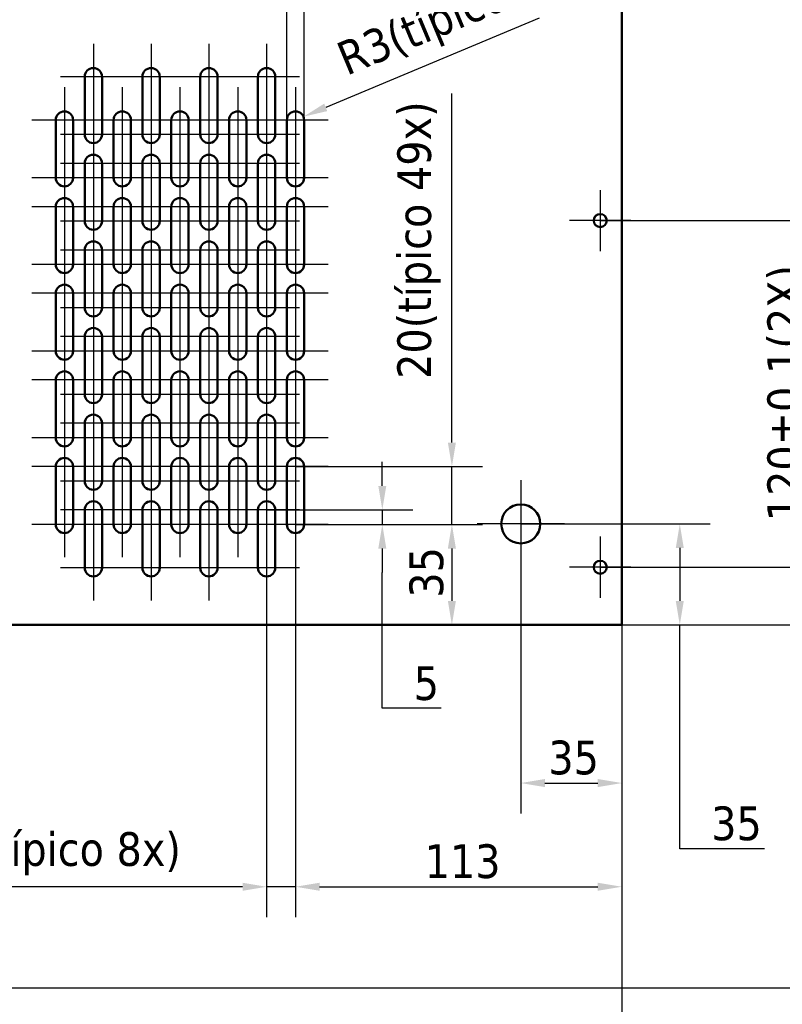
# Model space of a CAD drawing. Header units: millimetres. Extents: x 0 to 1400, y 0 to 990.
# Tile 5 of 7: x 921 to 1185, y 253 to 594. Entities that reach past the tile are written whole.
import ezdxf

# ---------------------------------------------------------------- set-up
doc = ezdxf.new("R2010")
doc.units = ezdxf.units.MM
doc.header["$LTSCALE"] = 3.333333
for name, color, linetype, lineweight in [('Dimensão (ISO)', 7, 'Continuous', 25), ('Marca de centro (ISO)', 7, 'Continuous', 25), ('Visível (ISO)', 7, 'Continuous', 50)]:
    doc.layers.add(name, color=color, linetype=linetype, lineweight=lineweight)
doc.styles.add('Texto da nota (ISO)', font='tahoma.ttf')
doc.dimstyles.new('Padrão (ISO)', dxfattribs={"dimscale": 3.333333, "dimtxt": 3.5, "dimasz": 2.5, "dimexe": 3.175, "dimexo": 0, "dimgap": 0.762, "dimtad": 1, "dimrnd": 1e-08, "dimzin": 0, "dimtxsty": 'Texto da nota (ISO)', "dimcen": 0.09, "dimdle": 10, "dimclrd": 256, "dimclre": 256, "dimclrt": 256, "dimazin": 0, "dimtfac": 1.001486, "dimtmove": 0, "dimatfit": 3, "dimfxl": 1, "dimtolj": 1, "dimtzin": 0, "dimlwd": -1, "dimlwe": -1, "dimarcsym": 0})

# ---------------------------------------------------------------- blocks, each defined once
blk = doc.blocks.new('*D13')
at = {"layer": 'Defpoints', "color": 0, "transparency": 16777216}
for p in [(1129.48, 384.78), (827.9, 279.21), (1129.48, 165.87)]:
    blk.add_point(p, dxfattribs=at)
at = {"layer": 'Dimensão (ISO)', "transparency": 16777216}
for p, q in [((1129.48, 384.78), (1129.48, 155.29)), ((827.9, 279.21), (827.9, 155.29)), ((836.24, 165.87), (1121.14, 165.87))]:
    blk.add_line(p, q, dxfattribs=at)
for points in [[(836.24, 167.26), (836.24, 164.48), (827.9, 165.87)], [(1121.14, 167.26), (1121.14, 164.48), (1129.48, 165.87)]]:
    blk.add_solid(points, dxfattribs=at)
at = {"layer": 'Dimensão (ISO)', "transparency": 16777216, "insert": (960.98, 180.57), "char_height": 11.667, "attachment_point": 1, "style": 'Texto da nota (ISO)'}
blk.add_mtext('\\A1;302', dxfattribs=at)
blk = doc.blocks.new('*D14')
at = {"layer": 'Defpoints', "color": 0, "transparency": 16777216}
for p in [(1129.48, 826.78), (1309.94, 826.78), (807.9, 259.21)]:
    blk.add_point(p, dxfattribs=at)
at = {"layer": 'Dimensão (ISO)', "transparency": 16777216}
for p, q in [((1129.48, 826.78), (1320.52, 826.78)), ((1309.94, 267.54), (1309.94, 818.44)), ((807.9, 259.21), (1320.52, 259.21))]:
    blk.add_line(p, q, dxfattribs=at)
for points in [[(1308.55, 818.44), (1311.33, 818.44), (1309.94, 826.78)], [(1308.55, 267.54), (1311.33, 267.54), (1309.94, 259.21)]]:
    blk.add_solid(points, dxfattribs=at)
at = {"layer": 'Dimensão (ISO)', "transparency": 16777216, "insert": (1295.2, 535.29), "char_height": 11.667, "attachment_point": 1, "rotation": 90, "style": 'Texto da nota (ISO)'}
blk.add_mtext('\\A1;568', dxfattribs=at)
blk = doc.blocks.new('*D17')
at = {"layer": 'Defpoints', "color": 0, "transparency": 16777216}
for p in [(834.69, 384.78), (1129.48, 384.78), (1129.48, 211.35)]:
    blk.add_point(p, dxfattribs=at)
at = {"layer": 'Dimensão (ISO)', "transparency": 16777216}
for p, q in [((834.69, 384.78), (834.69, 200.76)), ((1129.48, 384.78), (1129.48, 200.76)), ((843.02, 211.35), (1121.14, 211.35))]:
    blk.add_line(p, q, dxfattribs=at)
for points in [[(843.02, 212.74), (843.02, 209.96), (834.69, 211.35)], [(1121.14, 212.74), (1121.14, 209.96), (1129.48, 211.35)]]:
    blk.add_solid(points, dxfattribs=at)
at = {"layer": 'Dimensão (ISO)', "transparency": 16777216, "insert": (954.15, 228.72), "char_height": 11.667, "attachment_point": 1, "style": 'Texto da nota (ISO)'}
blk.add_mtext('\\A1;294,8', dxfattribs=at)
blk = doc.blocks.new('*D18')
at = {"layer": 'Defpoints', "color": 0, "transparency": 16777216}
for p in [(1121.98, 404.78), (1129.48, 384.78), (1197.8, 384.78)]:
    blk.add_point(p, dxfattribs=at)
at = {"layer": 'Dimensão (ISO)', "transparency": 16777216}
for p, q in [((1197.8, 413.11), (1197.8, 421.44)), ((1121.98, 404.78), (1208.39, 404.78)), ((1197.8, 404.78), (1197.8, 384.78)), ((1129.48, 384.78), (1208.39, 384.78)), ((1197.8, 376.44), (1197.8, 368.11)), ((1197.8, 341.14), (1197.8, 368.11)), ((1256.03, 341.14), (1197.8, 341.14))]:
    blk.add_line(p, q, dxfattribs=at)
for points in [[(1196.41, 413.11), (1199.19, 413.11), (1197.8, 404.78)], [(1196.41, 376.44), (1199.19, 376.44), (1197.8, 384.78)]]:
    blk.add_solid(points, dxfattribs=at)
at = {"layer": 'Dimensão (ISO)', "transparency": 16777216, "insert": (1208.68, 359.1), "char_height": 11.6667, "attachment_point": 1, "style": 'Texto da nota (ISO)'}
blk.add_mtext('\\A1;\\fTahoma|b0|i0;\\H11.6667;20(2x)', dxfattribs=at)
blk = doc.blocks.new('*D19')
at = {"layer": 'Defpoints', "color": 0, "transparency": 16777216}
for p in [(1121.98, 524.78), (1121.98, 404.78), (1197.8, 404.78)]:
    blk.add_point(p, dxfattribs=at)
at = {"layer": 'Dimensão (ISO)', "transparency": 16777216}
for p, q in [((1121.98, 524.78), (1208.39, 524.78)), ((1197.8, 516.44), (1197.8, 413.11)), ((1121.98, 404.78), (1208.39, 404.78))]:
    blk.add_line(p, q, dxfattribs=at)
for points in [[(1196.41, 516.44), (1199.19, 516.44), (1197.8, 524.78)], [(1196.41, 413.11), (1199.19, 413.11), (1197.8, 404.78)]]:
    blk.add_solid(points, dxfattribs=at)
at = {"layer": 'Dimensão (ISO)', "transparency": 16777216, "insert": (1179.84, 420.71), "char_height": 11.6667, "attachment_point": 1, "rotation": 90, "style": 'Texto da nota (ISO)'}
blk.add_mtext('\\A1;\\fTahoma|b0|i0;\\H11.6667;120{\\H11.684;±0,1}(2X)', dxfattribs=at)
blk = doc.blocks.new('*D20')
at = {"layer": 'Defpoints', "color": 0, "transparency": 16777216}
for p in [(1121.98, 644.78), (1132.56, 404.78), (1235.31, 404.78)]:
    blk.add_point(p, dxfattribs=at)
at = {"layer": 'Dimensão (ISO)', "transparency": 16777216}
for p, q in [((1121.98, 644.78), (1245.89, 644.78)), ((1235.31, 636.44), (1235.31, 413.11)), ((1132.56, 404.78), (1245.89, 404.78))]:
    blk.add_line(p, q, dxfattribs=at)
for points in [[(1233.92, 636.44), (1236.7, 636.44), (1235.31, 644.78)], [(1233.92, 413.11), (1236.7, 413.11), (1235.31, 404.78)]]:
    blk.add_solid(points, dxfattribs=at)
at = {"layer": 'Dimensão (ISO)', "transparency": 16777216, "insert": (1217.35, 499.85), "char_height": 11.6667, "attachment_point": 1, "rotation": 90, "style": 'Texto da nota (ISO)'}
blk.add_mtext('\\A1;\\fTahoma|b0|i0;\\H11.6667;240{\\H11.684;±0,1}(2X)', dxfattribs=at)
blk = doc.blocks.new('*D21')
at = {"layer": 'Defpoints', "color": 0, "transparency": 16777216}
for p in [(1121.98, 764.78), (1121.98, 404.78), (1266.49, 404.78)]:
    blk.add_point(p, dxfattribs=at)
at = {"layer": 'Dimensão (ISO)', "transparency": 16777216}
for p, q in [((1121.98, 764.78), (1277.07, 764.78)), ((1266.49, 756.44), (1266.49, 413.11)), ((1121.98, 404.78), (1277.07, 404.78))]:
    blk.add_line(p, q, dxfattribs=at)
for points in [[(1265.1, 756.44), (1267.88, 756.44), (1266.49, 764.78)], [(1265.1, 413.11), (1267.88, 413.11), (1266.49, 404.78)]]:
    blk.add_solid(points, dxfattribs=at)
at = {"layer": 'Dimensão (ISO)', "transparency": 16777216, "insert": (1249.12, 555.62), "char_height": 11.6667, "attachment_point": 1, "rotation": 90, "style": 'Texto da nota (ISO)'}
blk.add_mtext('\\A1;360{\\H11.684;±0,1}', dxfattribs=at)
blk = doc.blocks.new('*D33')
at = {"layer": 'Defpoints', "color": 0, "transparency": 16777216}
for p in [(1016.48, 408.26), (1129.48, 384.78), (1129.48, 294.16)]:
    blk.add_point(p, dxfattribs=at)
at = {"layer": 'Dimensão (ISO)', "transparency": 16777216}
for p, q in [((1016.48, 408.26), (1016.48, 283.58)), ((1129.48, 384.78), (1129.48, 283.58)), ((1024.81, 294.16), (1121.14, 294.16))]:
    blk.add_line(p, q, dxfattribs=at)
for points in [[(1024.81, 295.55), (1024.81, 292.77), (1016.48, 294.16)], [(1121.14, 295.55), (1121.14, 292.77), (1129.48, 294.16)]]:
    blk.add_solid(points, dxfattribs=at)
at = {"layer": 'Dimensão (ISO)', "transparency": 16777216, "insert": (1061.18, 308.85), "char_height": 11.667, "attachment_point": 1, "style": 'Texto da nota (ISO)'}
blk.add_mtext('\\A1;113', dxfattribs=at)
blk = doc.blocks.new('*D34')
at = {"layer": 'Defpoints', "color": 0, "transparency": 16777216}
for p in [(1006.48, 407.93), (1016.48, 408.26), (1006.48, 294.16)]:
    blk.add_point(p, dxfattribs=at)
at = {"layer": 'Dimensão (ISO)', "transparency": 16777216}
for p, q in [((1006.48, 407.93), (1006.48, 283.58)), ((1016.48, 408.26), (1016.48, 283.58)), ((998.14, 294.16), (886.95, 294.16)), ((1016.48, 294.16), (1006.48, 294.16)), ((1024.81, 294.16), (1033.14, 294.16))]:
    blk.add_line(p, q, dxfattribs=at)
for points in [[(998.14, 295.55), (998.14, 292.77), (1006.48, 294.16)], [(1024.81, 295.55), (1024.81, 292.77), (1016.48, 294.16)]]:
    blk.add_solid(points, dxfattribs=at)
at = {"layer": 'Dimensão (ISO)', "transparency": 16777216, "insert": (889.49, 313.06), "char_height": 11.6667, "attachment_point": 1, "style": 'Texto da nota (ISO)'}
blk.add_mtext('\\A1;\\fTahoma|b0|i0;\\H11.6667;10(típico 8x)', dxfattribs=at)
blk = doc.blocks.new('*D35')
at = {"layer": 'Defpoints', "color": 0, "transparency": 16777216}
for p in [(1016.48, 419.6), (1070.62, 384.78), (1070.62, 384.78)]:
    blk.add_point(p, dxfattribs=at)
at = {"layer": 'Dimensão (ISO)', "transparency": 16777216}
for p, q in [((1016.48, 419.6), (1081.2, 419.6)), ((1070.62, 411.26), (1070.62, 393.11))]:
    blk.add_line(p, q, dxfattribs=at)
for points in [[(1069.23, 411.26), (1072.01, 411.26), (1070.62, 419.6)], [(1069.23, 393.11), (1072.01, 393.11), (1070.62, 384.78)]]:
    blk.add_solid(points, dxfattribs=at)
at = {"layer": 'Dimensão (ISO)', "transparency": 16777216, "insert": (1055.93, 394.23), "char_height": 11.667, "attachment_point": 1, "rotation": 90, "style": 'Texto da nota (ISO)'}
blk.add_mtext('\\A1;35', dxfattribs=at)
blk = doc.blocks.new('*D36')
at = {"layer": 'Defpoints', "color": 0, "transparency": 16777216}
for p in [(1016.48, 439.6), (1070.62, 439.6), (1016.48, 419.6)]:
    blk.add_point(p, dxfattribs=at)
at = {"layer": 'Dimensão (ISO)', "transparency": 16777216}
for p, q in [((1070.62, 447.93), (1070.62, 568.8)), ((1016.48, 439.6), (1081.2, 439.6)), ((1070.62, 419.6), (1070.62, 439.6)), ((1016.48, 419.6), (1081.2, 419.6)), ((1070.62, 411.26), (1070.62, 402.93))]:
    blk.add_line(p, q, dxfattribs=at)
for points in [[(1069.23, 447.93), (1072.01, 447.93), (1070.62, 439.6)], [(1069.23, 411.26), (1072.01, 411.26), (1070.62, 419.6)]]:
    blk.add_solid(points, dxfattribs=at)
at = {"layer": 'Dimensão (ISO)', "transparency": 16777216, "insert": (1051.72, 469.99), "char_height": 11.6667, "attachment_point": 1, "rotation": 90, "style": 'Texto da nota (ISO)'}
blk.add_mtext('\\A1;\\fTahoma|b0|i0;\\H11.6667;20(típico 49x)', dxfattribs=at)
blk = doc.blocks.new('*D37')
at = {"layer": 'Defpoints', "color": 0, "transparency": 16777216}
for p in [(1006.48, 424.6), (1016.48, 419.6), (1046.53, 419.6)]:
    blk.add_point(p, dxfattribs=at)
at = {"layer": 'Dimensão (ISO)', "transparency": 16777216}
for p, q in [((1046.53, 432.93), (1046.53, 441.26)), ((1006.48, 424.6), (1057.12, 424.6)), ((1046.53, 424.6), (1046.53, 419.6)), ((1016.48, 419.6), (1057.12, 419.6)), ((1046.53, 411.26), (1046.53, 402.93)), ((1046.53, 356.04), (1046.53, 402.93)), ((1066.9, 356.04), (1046.53, 356.04))]:
    blk.add_line(p, q, dxfattribs=at)
for points in [[(1045.14, 432.93), (1047.92, 432.93), (1046.53, 424.6)], [(1045.14, 411.26), (1047.92, 411.26), (1046.53, 419.6)]]:
    blk.add_solid(points, dxfattribs=at)
at = {"layer": 'Dimensão (ISO)', "transparency": 16777216, "insert": (1057.41, 370.49), "char_height": 11.667, "attachment_point": 1, "style": 'Texto da nota (ISO)'}
blk.add_mtext('\\A1;5', dxfattribs=at)
blk = doc.blocks.new('*D38')
at = {"layer": 'Defpoints', "color": 0, "transparency": 16777216}
for p in [(1019.48, 600.95), (1013.48, 559.6), (1019.48, 559.6)]:
    blk.add_point(p, dxfattribs=at)
at = {"layer": 'Dimensão (ISO)', "transparency": 16777216}
for p, q in [((1013.48, 559.6), (1013.48, 611.53)), ((1019.48, 559.6), (1019.48, 611.53)), ((1005.14, 600.95), (996.81, 600.95)), ((1013.48, 600.95), (1019.48, 600.95)), ((1027.81, 600.95), (1059.92, 600.95))]:
    blk.add_line(p, q, dxfattribs=at)
for points in [[(1005.14, 602.34), (1005.14, 599.56), (1013.48, 600.95)], [(1027.81, 602.34), (1027.81, 599.56), (1019.48, 600.95)]]:
    blk.add_solid(points, dxfattribs=at)
at = {"layer": 'Dimensão (ISO)', "transparency": 16777216, "insert": (1049.81, 615.62), "char_height": 11.667, "attachment_point": 1, "style": 'Texto da nota (ISO)'}
blk.add_mtext('\\A1;6', dxfattribs=at)
blk = doc.blocks.new('*D39')
at = {"layer": 'Defpoints', "color": 0, "transparency": 16777216}
for p in [(1016.48, 559.6), (1019.24, 560.75)]:
    blk.add_point(p, dxfattribs=at)
at = {"layer": 'Dimensão (ISO)', "transparency": 16777216}
blk.add_line((1100.82, 594.83), (1026.93, 563.96), dxfattribs=at)
blk.add_solid([(1026.4, 565.25), (1027.47, 562.68), (1019.24, 560.75)], dxfattribs=at)
at = {"layer": 'Dimensão (ISO)', "transparency": 16777216, "insert": (1029.68, 585.6), "char_height": 11.6667, "attachment_point": 1, "rotation": 22.6739, "style": 'Texto da nota (ISO)'}
blk.add_mtext('\\A1;\\fTahoma|b0|i0;\\H11.6667;R3(típico)', dxfattribs=at)
blk = doc.blocks.new('*D40')
at = {"layer": 'Defpoints', "color": 0, "transparency": 16777216}
for p in [(1094.48, 404.69), (1129.48, 384.78), (1129.48, 330.06)]:
    blk.add_point(p, dxfattribs=at)
at = {"layer": 'Dimensão (ISO)', "transparency": 16777216}
for p, q in [((1094.48, 404.69), (1094.48, 319.48)), ((1129.48, 384.78), (1129.48, 319.48)), ((1102.81, 330.06), (1121.14, 330.06))]:
    blk.add_line(p, q, dxfattribs=at)
for points in [[(1102.81, 331.45), (1102.81, 328.67), (1094.48, 330.06)], [(1121.14, 331.45), (1121.14, 328.67), (1129.48, 330.06)]]:
    blk.add_solid(points, dxfattribs=at)
at = {"layer": 'Dimensão (ISO)', "transparency": 16777216, "insert": (1104.02, 344.75), "char_height": 11.667, "attachment_point": 1, "style": 'Texto da nota (ISO)'}
blk.add_mtext('\\A1;35', dxfattribs=at)
blk = doc.blocks.new('*D41')
at = {"layer": 'Defpoints', "color": 0, "transparency": 16777216}
for p in [(1094.48, 419.78), (1129.48, 384.78), (1149.53, 384.78)]:
    blk.add_point(p, dxfattribs=at)
at = {"layer": 'Dimensão (ISO)', "transparency": 16777216}
for p, q in [((1094.48, 419.78), (1160.11, 419.78)), ((1149.53, 411.44), (1149.53, 393.11)), ((1129.48, 384.78), (1160.11, 384.78)), ((1149.53, 307.26), (1149.53, 384.78)), ((1178.86, 307.26), (1149.53, 307.26))]:
    blk.add_line(p, q, dxfattribs=at)
for points in [[(1148.14, 411.44), (1150.92, 411.44), (1149.53, 419.78)], [(1148.14, 393.11), (1150.92, 393.11), (1149.53, 384.78)]]:
    blk.add_solid(points, dxfattribs=at)
at = {"layer": 'Dimensão (ISO)', "transparency": 16777216, "insert": (1160.4, 321.95), "char_height": 11.667, "attachment_point": 1, "style": 'Texto da nota (ISO)'}
blk.add_mtext('\\A1;35', dxfattribs=at)

msp = doc.modelspace()

# ---------------------------------------------------------------- linework, layer by layer
at = {"layer": 'Marca de centro (ISO)', "linetype": 'Continuous'}
for p, q in [((946.4765, 585.9295), (946.4765, 557.9295)), ((966.4765, 585.9295), (966.4765, 557.9295)), ((986.4765, 585.9295), (986.4765, 557.9295)), ((1006.4765, 585.9295), (1006.4765, 557.9295)), ((957.8099, 574.5961), (935.1432, 574.5961)), ((977.8099, 574.5961), (955.1432, 574.5961)), ((997.8099, 574.5961), (975.1432, 574.5961)), ((1017.8099, 574.5961), (995.1432, 574.5961)), ((936.4765, 570.9295), (936.4765, 542.9295)), ((946.4765, 571.2628), (946.4765, 543.2628)), ((956.4765, 570.9295), (956.4765, 542.9295)), ((966.4765, 571.2628), (966.4765, 543.2628)), ((976.4765, 570.9295), (976.4765, 542.9295)), ((986.4765, 571.2628), (986.4765, 543.2628)), ((996.4765, 570.9295), (996.4765, 542.9295)), ((1006.4765, 571.2628), (1006.4765, 543.2628)), ((1016.4765, 570.9295), (1016.4765, 542.9295)), ((947.8099, 559.5961), (925.1432, 559.5961)), ((967.8099, 559.5961), (945.1432, 559.5961)), ((987.8099, 559.5961), (965.1432, 559.5961)), ((1007.8099, 559.5961), (985.1432, 559.5961)), ((1027.8099, 559.5961), (1005.1432, 559.5961)), ((936.4765, 556.2628), (936.4765, 528.2628)), ((946.4765, 555.9295), (946.4765, 527.9295)), ((956.4765, 556.2628), (956.4765, 528.2628)), ((966.4765, 555.9295), (966.4765, 527.9295)), ((976.4765, 556.2628), (976.4765, 528.2628)), ((986.4765, 555.9295), (986.4765, 527.9295)), ((996.4765, 556.2628), (996.4765, 528.2628)), ((1006.4765, 555.9295), (1006.4765, 527.9295)), ((1016.4765, 556.2628), (1016.4765, 528.2628)), ((957.8099, 554.5961), (935.1432, 554.5961)), ((977.8099, 554.5961), (955.1432, 554.5961)), ((997.8099, 554.5961), (975.1432, 554.5961)), ((1017.8099, 554.5961), (995.1432, 554.5961)), ((957.8099, 544.5961), (935.1432, 544.5961)), ((977.8099, 544.5961), (955.1432, 544.5961)), ((997.8099, 544.5961), (975.1432, 544.5961)), ((1017.8099, 544.5961), (995.1432, 544.5961)), ((947.8099, 539.5961), (925.1432, 539.5961)), ((936.4765, 540.9295), (936.4765, 512.9295)), ((967.8099, 539.5961), (945.1432, 539.5961)), ((946.4765, 541.2628), (946.4765, 513.2628)), ((956.4765, 540.9295), (956.4765, 512.9295)), ((987.8099, 539.5961), (965.1432, 539.5961)), ((966.4765, 541.2628), (966.4765, 513.2628)), ((976.4765, 540.9295), (976.4765, 512.9295)), ((1007.8099, 539.5961), (985.1432, 539.5961)), ((986.4765, 541.2628), (986.4765, 513.2628)), ((996.4765, 540.9295), (996.4765, 512.9295)), ((1027.8099, 539.5961), (1005.1432, 539.5961)), ((1006.4765, 541.2628), (1006.4765, 513.2628)), ((1016.4765, 540.9295), (1016.4765, 512.9295)), ((1121.9765, 535.3611), (1121.9765, 514.1945)), ((947.8099, 529.5961), (925.1432, 529.5961)), ((967.8099, 529.5961), (945.1432, 529.5961)), ((987.8099, 529.5961), (965.1432, 529.5961)), ((1007.8099, 529.5961), (985.1432, 529.5961)), ((1027.8099, 529.5961), (1005.1432, 529.5961)), ((936.4765, 526.2628), (936.4765, 498.2628)), ((946.4765, 525.9295), (946.4765, 497.9295)), ((956.4765, 526.2628), (956.4765, 498.2628)), ((966.4765, 525.9295), (966.4765, 497.9295)), ((976.4765, 526.2628), (976.4765, 498.2628)), ((986.4765, 525.9295), (986.4765, 497.9295)), ((996.4765, 526.2628), (996.4765, 498.2628)), ((1006.4765, 525.9295), (1006.4765, 497.9295)), ((1016.4765, 526.2628), (1016.4765, 498.2628)), ((957.8099, 524.5961), (935.1432, 524.5961)), ((977.8099, 524.5961), (955.1432, 524.5961)), ((997.8099, 524.5961), (975.1432, 524.5961)), ((1017.8099, 524.5961), (995.1432, 524.5961)), ((1132.5599, 524.7778), (1111.3932, 524.7778)), ((957.8099, 514.5961), (935.1432, 514.5961)), ((977.8099, 514.5961), (955.1432, 514.5961)), ((997.8099, 514.5961), (975.1432, 514.5961)), ((1017.8099, 514.5961), (995.1432, 514.5961)), ((947.8099, 509.5961), (925.1432, 509.5961)), ((936.4765, 510.9295), (936.4765, 482.9295)), ((967.8099, 509.5961), (945.1432, 509.5961)), ((946.4765, 511.2628), (946.4765, 483.2628)), ((956.4765, 510.9295), (956.4765, 482.9295)), ((987.8099, 509.5961), (965.1432, 509.5961)), ((966.4765, 511.2628), (966.4765, 483.2628)), ((976.4765, 510.9295), (976.4765, 482.9295)), ((1007.8099, 509.5961), (985.1432, 509.5961)), ((986.4765, 511.2628), (986.4765, 483.2628)), ((996.4765, 510.9295), (996.4765, 482.9295)), ((1027.8099, 509.5961), (1005.1432, 509.5961)), ((1006.4765, 511.2628), (1006.4765, 483.2628)), ((1016.4765, 510.9295), (1016.4765, 482.9295)), ((947.8099, 499.5961), (925.1432, 499.5961)), ((967.8099, 499.5961), (945.1432, 499.5961)), ((987.8099, 499.5961), (965.1432, 499.5961)), ((1007.8099, 499.5961), (985.1432, 499.5961)), ((1027.8099, 499.5961), (1005.1432, 499.5961)), ((957.8099, 494.5961), (935.1432, 494.5961)), ((936.4765, 496.2628), (936.4765, 468.2628)), ((946.4765, 495.9295), (946.4765, 467.9295)), ((977.8099, 494.5961), (955.1432, 494.5961)), ((956.4765, 496.2628), (956.4765, 468.2628)), ((966.4765, 495.9295), (966.4765, 467.9295)), ((997.8099, 494.5961), (975.1432, 494.5961)), ((976.4765, 496.2628), (976.4765, 468.2628)), ((986.4765, 495.9295), (986.4765, 467.9295)), ((1017.8099, 494.5961), (995.1432, 494.5961)), ((996.4765, 496.2628), (996.4765, 468.2628)), ((1006.4765, 495.9295), (1006.4765, 467.9295)), ((1016.4765, 496.2628), (1016.4765, 468.2628)), ((957.8099, 484.5961), (935.1432, 484.5961)), ((977.8099, 484.5961), (955.1432, 484.5961)), ((997.8099, 484.5961), (975.1432, 484.5961)), ((1017.8099, 484.5961), (995.1432, 484.5961)), ((936.4765, 480.9295), (936.4765, 452.9295)), ((946.4765, 481.2628), (946.4765, 453.2628)), ((956.4765, 480.9295), (956.4765, 452.9295)), ((966.4765, 481.2628), (966.4765, 453.2628)), ((976.4765, 480.9295), (976.4765, 452.9295)), ((986.4765, 481.2628), (986.4765, 453.2628)), ((996.4765, 480.9295), (996.4765, 452.9295)), ((1006.4765, 481.2628), (1006.4765, 453.2628)), ((1016.4765, 480.9295), (1016.4765, 452.9295)), ((947.8099, 479.5961), (925.1432, 479.5961)), ((967.8099, 479.5961), (945.1432, 479.5961)), ((987.8099, 479.5961), (965.1432, 479.5961)), ((1007.8099, 479.5961), (985.1432, 479.5961)), ((1027.8099, 479.5961), (1005.1432, 479.5961)), ((947.8099, 469.5961), (925.1432, 469.5961)), ((967.8099, 469.5961), (945.1432, 469.5961)), ((987.8099, 469.5961), (965.1432, 469.5961)), ((1007.8099, 469.5961), (985.1432, 469.5961)), ((1027.8099, 469.5961), (1005.1432, 469.5961)), ((957.8099, 464.5961), (935.1432, 464.5961)), ((936.4765, 466.2628), (936.4765, 438.2628)), ((946.4765, 465.9295), (946.4765, 437.9295)), ((977.8099, 464.5961), (955.1432, 464.5961)), ((956.4765, 466.2628), (956.4765, 438.2628)), ((966.4765, 465.9295), (966.4765, 437.9295)), ((997.8099, 464.5961), (975.1432, 464.5961)), ((976.4765, 466.2628), (976.4765, 438.2628)), ((986.4765, 465.9295), (986.4765, 437.9295)), ((1017.8099, 464.5961), (995.1432, 464.5961)), ((996.4765, 466.2628), (996.4765, 438.2628)), ((1006.4765, 465.9295), (1006.4765, 437.9295)), ((1016.4765, 466.2628), (1016.4765, 438.2628)), ((957.8099, 454.5961), (935.1432, 454.5961)), ((977.8099, 454.5961), (955.1432, 454.5961)), ((997.8099, 454.5961), (975.1432, 454.5961)), ((1017.8099, 454.5961), (995.1432, 454.5961)), ((936.4765, 450.9295), (936.4765, 422.9295)), ((946.4765, 451.2628), (946.4765, 423.2628)), ((956.4765, 450.9295), (956.4765, 422.9295)), ((966.4765, 451.2628), (966.4765, 423.2628)), ((976.4765, 450.9295), (976.4765, 422.9295)), ((986.4765, 451.2628), (986.4765, 423.2628)), ((996.4765, 450.9295), (996.4765, 422.9295)), ((1006.4765, 451.2628), (1006.4765, 423.2628)), ((1016.4765, 450.9295), (1016.4765, 422.9295)), ((947.8099, 449.5961), (925.1432, 449.5961)), ((967.8099, 449.5961), (945.1432, 449.5961)), ((987.8099, 449.5961), (965.1432, 449.5961)), ((1007.8099, 449.5961), (985.1432, 449.5961)), ((1027.8099, 449.5961), (1005.1432, 449.5961)), ((947.8099, 439.5961), (925.1432, 439.5961)), ((967.8099, 439.5961), (945.1432, 439.5961)), ((987.8099, 439.5961), (965.1432, 439.5961)), ((1007.8099, 439.5961), (985.1432, 439.5961)), ((1027.8099, 439.5961), (1005.1432, 439.5961)), ((957.8099, 434.5961), (935.1432, 434.5961)), ((936.4765, 436.2628), (936.4765, 408.2628)), ((946.4765, 435.9295), (946.4765, 407.9295)), ((977.8099, 434.5961), (955.1432, 434.5961)), ((956.4765, 436.2628), (956.4765, 408.2628)), ((966.4765, 435.9295), (966.4765, 407.9295)), ((997.8099, 434.5961), (975.1432, 434.5961)), ((976.4765, 436.2628), (976.4765, 408.2628)), ((986.4765, 435.9295), (986.4765, 407.9295)), ((1017.8099, 434.5961), (995.1432, 434.5961)), ((996.4765, 436.2628), (996.4765, 408.2628)), ((1006.4765, 435.9295), (1006.4765, 407.9295)), ((1016.4765, 436.2628), (1016.4765, 408.2628)), ((1094.4765, 434.8611), (1094.4765, 404.6945)), ((957.8099, 424.5961), (935.1432, 424.5961)), ((977.8099, 424.5961), (955.1432, 424.5961)), ((997.8099, 424.5961), (975.1432, 424.5961)), ((1017.8099, 424.5961), (995.1432, 424.5961)), ((947.8099, 419.5961), (925.1432, 419.5961)), ((967.8099, 419.5961), (945.1432, 419.5961)), ((946.4765, 421.2628), (946.4765, 393.2628)), ((987.8099, 419.5961), (965.1432, 419.5961)), ((966.4765, 421.2628), (966.4765, 393.2628)), ((1007.8099, 419.5961), (985.1432, 419.5961)), ((986.4765, 421.2628), (986.4765, 393.2628)), ((1027.8099, 419.5961), (1005.1432, 419.5961)), ((1006.4765, 421.2628), (1006.4765, 393.2628)), ((1109.5599, 419.7778), (1079.3932, 419.7778)), ((1121.9765, 415.3611), (1121.9765, 394.1945)), ((957.8099, 404.5961), (935.1432, 404.5961)), ((977.8099, 404.5961), (955.1432, 404.5961)), ((997.8099, 404.5961), (975.1432, 404.5961)), ((1017.8099, 404.5961), (995.1432, 404.5961)), ((1132.5599, 404.7778), (1111.3932, 404.7778))]:
    msp.add_line(p, q, dxfattribs=at)
at = {"layer": 'Visível (ISO)'}
for p, q in [((1129.4765, 384.7778), (1129.4765, 826.7778)), ((943.4765, 554.5961), (943.4765, 574.5961)), ((949.4765, 574.5961), (949.4765, 554.5961)), ((963.4765, 554.5961), (963.4765, 574.5961)), ((969.4765, 574.5961), (969.4765, 554.5961)), ((983.4765, 554.5961), (983.4765, 574.5961)), ((989.4765, 574.5961), (989.4765, 554.5961)), ((1003.4765, 554.5961), (1003.4765, 574.5961)), ((1009.4765, 574.5961), (1009.4765, 554.5961)), ((933.4765, 539.5961), (933.4765, 559.5961)), ((939.4765, 559.5961), (939.4765, 539.5961)), ((953.4765, 539.5961), (953.4765, 559.5961)), ((959.4765, 559.5961), (959.4765, 539.5961)), ((973.4765, 539.5961), (973.4765, 559.5961)), ((979.4765, 559.5961), (979.4765, 539.5961)), ((993.4765, 539.5961), (993.4765, 559.5961)), ((999.4765, 559.5961), (999.4765, 539.5961)), ((1013.4765, 539.5961), (1013.4765, 559.5961)), ((1019.4765, 559.5961), (1019.4765, 539.5961)), ((943.4765, 524.5961), (943.4765, 544.5961)), ((949.4765, 544.5961), (949.4765, 524.5961)), ((963.4765, 524.5961), (963.4765, 544.5961)), ((969.4765, 544.5961), (969.4765, 524.5961)), ((983.4765, 524.5961), (983.4765, 544.5961)), ((989.4765, 544.5961), (989.4765, 524.5961)), ((1003.4765, 524.5961), (1003.4765, 544.5961)), ((1009.4765, 544.5961), (1009.4765, 524.5961)), ((933.4765, 509.5961), (933.4765, 529.5961)), ((939.4765, 529.5961), (939.4765, 509.5961)), ((953.4765, 509.5961), (953.4765, 529.5961)), ((959.4765, 529.5961), (959.4765, 509.5961)), ((973.4765, 509.5961), (973.4765, 529.5961)), ((979.4765, 529.5961), (979.4765, 509.5961)), ((993.4765, 509.5961), (993.4765, 529.5961)), ((999.4765, 529.5961), (999.4765, 509.5961)), ((1013.4765, 509.5961), (1013.4765, 529.5961)), ((1019.4765, 529.5961), (1019.4765, 509.5961)), ((943.4765, 494.5961), (943.4765, 514.5961)), ((949.4765, 514.5961), (949.4765, 494.5961)), ((963.4765, 494.5961), (963.4765, 514.5961)), ((969.4765, 514.5961), (969.4765, 494.5961)), ((983.4765, 494.5961), (983.4765, 514.5961)), ((989.4765, 514.5961), (989.4765, 494.5961)), ((1003.4765, 494.5961), (1003.4765, 514.5961)), ((1009.4765, 514.5961), (1009.4765, 494.5961)), ((933.4765, 479.5961), (933.4765, 499.5961)), ((939.4765, 499.5961), (939.4765, 479.5961)), ((953.4765, 479.5961), (953.4765, 499.5961)), ((959.4765, 499.5961), (959.4765, 479.5961)), ((973.4765, 479.5961), (973.4765, 499.5961)), ((979.4765, 499.5961), (979.4765, 479.5961)), ((993.4765, 479.5961), (993.4765, 499.5961)), ((999.4765, 499.5961), (999.4765, 479.5961)), ((1013.4765, 479.5961), (1013.4765, 499.5961)), ((1019.4765, 499.5961), (1019.4765, 479.5961)), ((943.4765, 464.5961), (943.4765, 484.5961)), ((949.4765, 484.5961), (949.4765, 464.5961)), ((963.4765, 464.5961), (963.4765, 484.5961)), ((969.4765, 484.5961), (969.4765, 464.5961)), ((983.4765, 464.5961), (983.4765, 484.5961)), ((989.4765, 484.5961), (989.4765, 464.5961)), ((1003.4765, 464.5961), (1003.4765, 484.5961)), ((1009.4765, 484.5961), (1009.4765, 464.5961)), ((933.4765, 449.5961), (933.4765, 469.5961)), ((939.4765, 469.5961), (939.4765, 449.5961)), ((953.4765, 449.5961), (953.4765, 469.5961)), ((959.4765, 469.5961), (959.4765, 449.5961)), ((973.4765, 449.5961), (973.4765, 469.5961)), ((979.4765, 469.5961), (979.4765, 449.5961)), ((993.4765, 449.5961), (993.4765, 469.5961)), ((999.4765, 469.5961), (999.4765, 449.5961)), ((1013.4765, 449.5961), (1013.4765, 469.5961)), ((1019.4765, 469.5961), (1019.4765, 449.5961)), ((943.4765, 434.5961), (943.4765, 454.5961)), ((949.4765, 454.5961), (949.4765, 434.5961)), ((963.4765, 434.5961), (963.4765, 454.5961)), ((969.4765, 454.5961), (969.4765, 434.5961)), ((983.4765, 434.5961), (983.4765, 454.5961)), ((989.4765, 454.5961), (989.4765, 434.5961)), ((1003.4765, 434.5961), (1003.4765, 454.5961)), ((1009.4765, 454.5961), (1009.4765, 434.5961)), ((933.4765, 419.5961), (933.4765, 439.5961)), ((939.4765, 439.5961), (939.4765, 419.5961)), ((953.4765, 419.5961), (953.4765, 439.5961)), ((959.4765, 439.5961), (959.4765, 419.5961)), ((973.4765, 419.5961), (973.4765, 439.5961)), ((979.4765, 439.5961), (979.4765, 419.5961)), ((993.4765, 419.5961), (993.4765, 439.5961)), ((999.4765, 439.5961), (999.4765, 419.5961)), ((1013.4765, 419.5961), (1013.4765, 439.5961)), ((1019.4765, 439.5961), (1019.4765, 419.5961)), ((943.4765, 404.5961), (943.4765, 424.5961)), ((949.4765, 424.5961), (949.4765, 404.5961)), ((963.4765, 404.5961), (963.4765, 424.5961)), ((969.4765, 424.5961), (969.4765, 404.5961)), ((983.4765, 404.5961), (983.4765, 424.5961)), ((989.4765, 424.5961), (989.4765, 404.5961)), ((1003.4765, 404.5961), (1003.4765, 424.5961)), ((1009.4765, 424.5961), (1009.4765, 404.5961)), ((827.9049, 384.7778), (1129.4765, 384.7778))]:
    msp.add_line(p, q, dxfattribs=at)
for centre, radius in [((1121.9765, 524.7778), 2.25), ((1094.4765, 419.7778), 6.75), ((1121.9765, 404.7778), 2.25)]:
    msp.add_circle(centre, radius, dxfattribs=at)
for centre, start, end in [((946.4765, 574.5961), 0, 180), ((966.4765, 574.5961), 0, 180), ((986.4765, 574.5961), 0, 180), ((1006.4765, 574.5961), 0, 180), ((936.4765, 559.5961), 0, 180), ((956.4765, 559.5961), 0, 180), ((976.4765, 559.5961), 0, 180), ((996.4765, 559.5961), 0, 180), ((1016.4765, 559.5961), 0, 180), ((946.4765, 554.5961), 180, 0), ((966.4765, 554.5961), 180, 0), ((986.4765, 554.5961), 180, 0), ((1006.4765, 554.5961), 180, 0), ((946.4765, 544.5961), 0, 180), ((966.4765, 544.5961), 0, 180), ((986.4765, 544.5961), 0, 180), ((1006.4765, 544.5961), 0, 180), ((936.4765, 539.5961), 180, 0), ((956.4765, 539.5961), 180, 0), ((976.4765, 539.5961), 180, 0), ((996.4765, 539.5961), 180, 0), ((1016.4765, 539.5961), 180, 0), ((936.4765, 529.5961), 0, 180), ((956.4765, 529.5961), 0, 180), ((976.4765, 529.5961), 0, 180), ((996.4765, 529.5961), 0, 180), ((1016.4765, 529.5961), 0, 180), ((946.4765, 524.5961), 180, 0), ((966.4765, 524.5961), 180, 0), ((986.4765, 524.5961), 180, 0), ((1006.4765, 524.5961), 180, 0), ((946.4765, 514.5961), 0, 180), ((966.4765, 514.5961), 0, 180), ((986.4765, 514.5961), 0, 180), ((1006.4765, 514.5961), 0, 180), ((936.4765, 509.5961), 180, 0), ((956.4765, 509.5961), 180, 0), ((976.4765, 509.5961), 180, 0), ((996.4765, 509.5961), 180, 0), ((1016.4765, 509.5961), 180, 0), ((936.4765, 499.5961), 0, 180), ((956.4765, 499.5961), 0, 180), ((976.4765, 499.5961), 0, 180), ((996.4765, 499.5961), 0, 180), ((1016.4765, 499.5961), 0, 180), ((946.4765, 494.5961), 180, 0), ((966.4765, 494.5961), 180, 0), ((986.4765, 494.5961), 180, 0), ((1006.4765, 494.5961), 180, 0), ((946.4765, 484.5961), 0, 180), ((966.4765, 484.5961), 0, 180), ((986.4765, 484.5961), 0, 180), ((1006.4765, 484.5961), 0, 180), ((936.4765, 479.5961), 180, 0), ((956.4765, 479.5961), 180, 0), ((976.4765, 479.5961), 180, 0), ((996.4765, 479.5961), 180, 0), ((1016.4765, 479.5961), 180, 0), ((936.4765, 469.5961), 0, 180), ((956.4765, 469.5961), 0, 180), ((976.4765, 469.5961), 0, 180), ((996.4765, 469.5961), 0, 180), ((1016.4765, 469.5961), 0, 180), ((946.4765, 464.5961), 180, 0), ((966.4765, 464.5961), 180, 0), ((986.4765, 464.5961), 180, 0), ((1006.4765, 464.5961), 180, 0), ((946.4765, 454.5961), 0, 180), ((966.4765, 454.5961), 0, 180), ((986.4765, 454.5961), 0, 180), ((1006.4765, 454.5961), 0, 180), ((936.4765, 449.5961), 180, 0), ((956.4765, 449.5961), 180, 0), ((976.4765, 449.5961), 180, 0), ((996.4765, 449.5961), 180, 0), ((1016.4765, 449.5961), 180, 0), ((936.4765, 439.5961), 0, 180), ((956.4765, 439.5961), 0, 180), ((976.4765, 439.5961), 0, 180), ((996.4765, 439.5961), 0, 180), ((1016.4765, 439.5961), 0, 180), ((946.4765, 434.5961), 180, 0), ((966.4765, 434.5961), 180, 0), ((986.4765, 434.5961), 180, 0), ((1006.4765, 434.5961), 180, 0), ((946.4765, 424.5961), 0, 180), ((966.4765, 424.5961), 0, 180), ((986.4765, 424.5961), 0, 180), ((1006.4765, 424.5961), 0, 180), ((936.4765, 419.5961), 180, 0), ((956.4765, 419.5961), 180, 0), ((976.4765, 419.5961), 180, 0), ((996.4765, 419.5961), 180, 0), ((1016.4765, 419.5961), 180, 0), ((946.4765, 404.5961), 180, 0), ((966.4765, 404.5961), 180, 0), ((986.4765, 404.5961), 180, 0), ((1006.4765, 404.5961), 180, 0)]:
    msp.add_arc(centre, 3, start, end, dxfattribs=at)

# ---------------------------------------------------------------- dimensions: what is measured, and where the dimension line sits
at = {"layer": 'Dimensão (ISO)'}
for base, p1, p2, angle, override, picture, middle in [((1309.9407, 826.7778), (807.9049, 259.2061), (1129.4765, 826.7778), 270, {"dimgap": 0.762, "dimdec": 0, "dimtol": 0, "dimlim": 0, "dimtp": 0, "dimtm": 0, "dimtdec": 2, "dimtofl": 0, "dimatfit": 1}, '*D14', (1309.9407, 547.653)), ((1266.4872, 404.7778), (1121.9765, 764.7778), (1121.9765, 404.7778), 90, {"dimgap": 0.762, "dimdec": 0, "dimtol": 1, "dimlim": 0, "dimtp": 0.1, "dimtm": 0.1, "dimtdec": 1, "dimtofl": 0, "dimatfit": 1}, '*D21', (1266.4872, 584.7778)), ((1046.5329, 419.5961), (1006.4765, 424.5961), (1016.4765, 419.5961), 90, {"dimgap": 0.762, "dimtih": 1, "dimtoh": 1, "dimdec": 0, "dimtol": 0, "dimlim": 0, "dimtp": 0, "dimtm": 0, "dimtdec": 2, "dimtofl": 1, "dimtmove": 1, "dimatfit": 1}, '*D37', (1047.6858, 356.0358)), ((1070.6203, 384.7778), (1016.4765, 419.5961), (1070.6203, 384.7778), 270, {"dimgap": 0.762, "dimdec": 0, "dimse2": 1, "dimtol": 0, "dimlim": 0, "dimtp": 0, "dimtm": 0, "dimtdec": 2, "dimtofl": 0, "dimatfit": 1}, '*D35', (1070.6203, 402.187)), ((1149.5281, 384.7778), (1094.4765, 419.7778), (1129.4765, 384.7778), 270, {"dimgap": 0.762, "dimtih": 1, "dimtoh": 1, "dimdec": 0, "dimtol": 0, "dimlim": 0, "dimtp": 0, "dimtm": 0, "dimtdec": 2, "dimtofl": 0, "dimtmove": 1, "dimatfit": 2}, '*D41', (1151.1864, 307.2615))]:
    dim = msp.add_linear_dim(base=base, p1=p1, p2=p2, angle=angle, dimstyle='Padrão (ISO)', override=override, dxfattribs=at)
    dim.commit()
    dim.dimension.update_dxf_attribs({"geometry": picture, "text_midpoint": middle, "dimtype": 160})
for base, p1, p2, angle, text, override, picture, middle in [((1235.3099, 404.7778), (1121.9765, 644.7778), (1132.5599, 404.7778), 90, '\\fTahoma|b0|i0;\\H11.6667;<>(2X)', {"dimgap": 0.762, "dimdec": 0, "dimtol": 1, "dimlim": 0, "dimtp": 0.1, "dimtm": 0.1, "dimtdec": 1, "dimtofl": 0, "dimatfit": 1}, '*D20', (1235.3099, 544.3748)), ((1070.6203, 439.5961), (1016.4765, 419.5961), (1016.4765, 439.5961), 90, '\\fTahoma|b0|i0;\\H11.6667;<>(típico 49x)', {"dimgap": 0.762, "dimdec": 0, "dimtol": 0, "dimlim": 0, "dimtp": 0, "dimtm": 0, "dimtdec": 2, "dimtofl": 1, "dimatfit": 1}, '*D36', (1070.6203, 518.1275)), ((1197.8026, 404.7778), (1121.9765, 524.7778), (1121.9765, 404.7778), 90, '\\fTahoma|b0|i0;\\H11.6667;<>(2X)', {"dimgap": 0.762, "dimdec": 0, "dimtol": 1, "dimlim": 0, "dimtp": 0.1, "dimtm": 0.1, "dimtdec": 1, "dimtofl": 0, "dimatfit": 1}, '*D19', (1197.8026, 464.7778)), ((1197.8026, 384.7778), (1121.9765, 404.7778), (1129.4765, 384.7778), 270, '\\fTahoma|b0|i0;\\H11.6667;<>(2x)', {"dimgap": 0.762, "dimtih": 1, "dimtoh": 1, "dimdec": 0, "dimtol": 0, "dimlim": 0, "dimtp": 0, "dimtm": 0, "dimtdec": 2, "dimtofl": 1, "dimtmove": 1, "dimatfit": 1}, '*D18', (1198.7389, 341.1354)), ((1006.4765, 294.1608), (1016.4765, 408.2628), (1006.4765, 407.9295), 180, '\\fTahoma|b0|i0;\\H11.6667;<>(típico 8x)', {"dimgap": 0.762, "dimdec": 0, "dimtol": 0, "dimlim": 0, "dimtp": 0, "dimtm": 0, "dimtdec": 2, "dimtofl": 1, "dimatfit": 1}, '*D34', (932.7835, 294.1608))]:
    dim = msp.add_linear_dim(base=base, p1=p1, p2=p2, angle=angle, text=text, dimstyle='Padrão (ISO)', override=override, dxfattribs=at)
    dim.commit()
    dim.dimension.update_dxf_attribs({"geometry": picture, "text_midpoint": middle, "dimtype": 160})
for base, p1, p2, override, picture, middle in [((1019.4765, 600.95), (1013.4765, 559.5961), (1019.4765, 559.5961), {"dimgap": 0.762, "dimdec": 0, "dimtol": 0, "dimlim": 0, "dimtp": 0, "dimtm": 0, "dimtdec": 2, "dimtofl": 1, "dimatfit": 1}, '*D38', (1053.5937, 600.95)), ((1129.4765, 294.1608), (1016.4765, 408.2628), (1129.4765, 384.7778), {"dimgap": 0.762, "dimdec": 0, "dimtol": 0, "dimlim": 0, "dimtp": 0, "dimtm": 0, "dimtdec": 2, "dimtofl": 0, "dimatfit": 1}, '*D33', (1072.9765, 294.1608)), ((1129.4765, 330.0589), (1094.4765, 404.6945), (1129.4765, 384.7778), {"dimgap": 0.762, "dimdec": 0, "dimtol": 0, "dimlim": 0, "dimtp": 0, "dimtm": 0, "dimtdec": 2, "dimtofl": 0, "dimatfit": 1}, '*D40', (1111.9765, 330.0589)), ((1129.4765, 165.8728), (827.9049, 279.2061), (1129.4765, 384.7778), {"dimgap": 0.762, "dimdec": 0, "dimtol": 0, "dimlim": 0, "dimtp": 0, "dimtm": 0, "dimtdec": 2, "dimtofl": 0, "dimatfit": 1}, '*D13', (973.3884, 165.8728)), ((1129.4765, 211.3475), (834.6907, 384.7778), (1129.4765, 384.7778), {"dimgap": 0.762, "dimdec": 1, "dimtol": 0, "dimlim": 0, "dimtp": 0, "dimtm": 0, "dimtdec": 2, "dimtofl": 0, "dimatfit": 1}, '*D17', (973.3776, 211.3475))]:
    dim = msp.add_linear_dim(base=base, p1=p1, p2=p2, dimstyle='Padrão (ISO)', override=override, dxfattribs=at)
    dim.commit()
    dim.dimension.update_dxf_attribs({"geometry": picture, "text_midpoint": middle, "dimtype": 160})
dim = msp.add_radius_dim(center=(1016.4765, 559.5961), mpoint=(1019.2447, 560.7526), text='\\fTahoma|b0|i0;\\H11.6667;<>(típico)', dimstyle='Padrão (ISO)', override={"dimgap": 0.762, "dimdec": 0, "dimlfac": 1, "dimcen": 0, "dimtol": 0, "dimlim": 0, "dimtp": 0, "dimtm": 0, "dimtdec": 2, "dimtofl": 0}, dxfattribs=at)
dim.commit()
dim.dimension.update_dxf_attribs({"geometry": '*D39', "text_midpoint": (1063.5897, 590.8967)})

doc.saveas('drawing.dxf')
